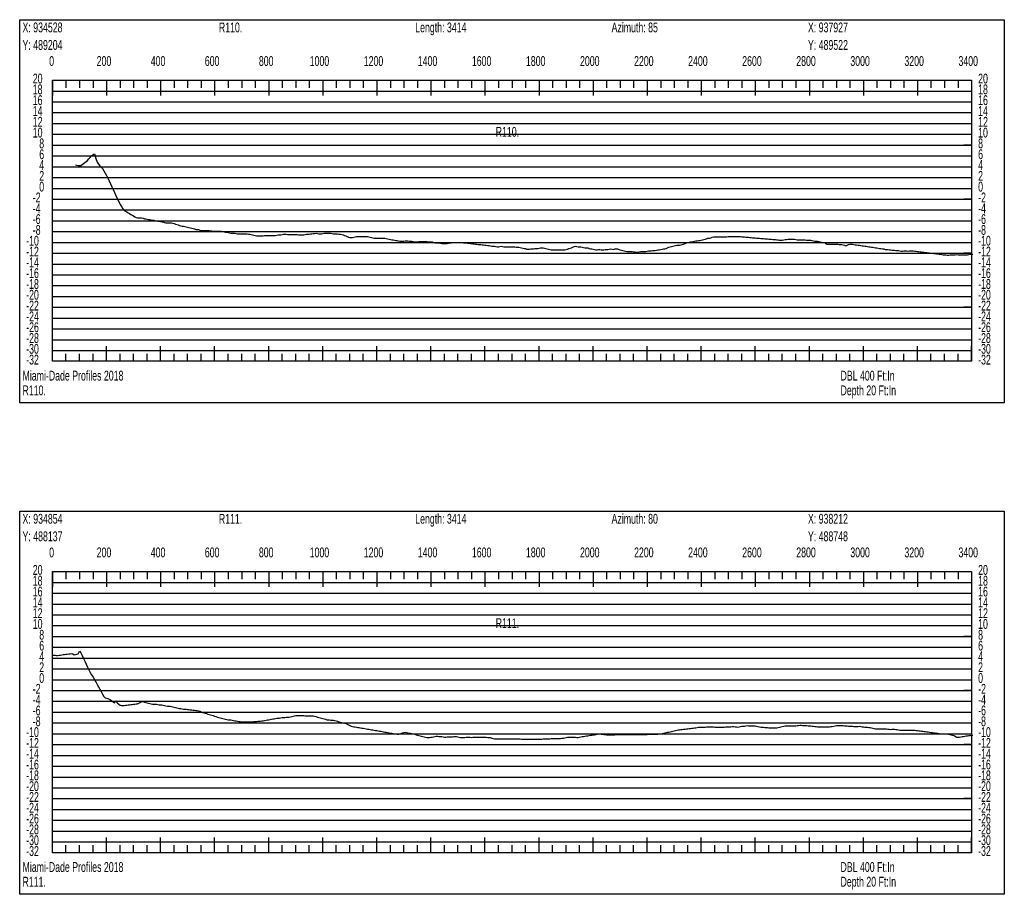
# Model space of a CAD drawing. Header units: feet. Extents: x 1 to 30, y -268 to -1.
# Tile 1 of 94: x 1 to 10, y -268 to -260. Entities that reach past the tile are written whole.
import ezdxf

# ---------------------------------------------------------------- set-up
doc = ezdxf.new("R2010")
doc.units = ezdxf.units.FT
doc.header["$MEASUREMENT"] = 0
doc.layers.add('LABELS', color=7, linetype='Continuous')
doc.layers.add('XSECTION', color=7, linetype='Continuous')

msp = doc.modelspace()

# ---------------------------------------------------------------- linework, layer by layer
at = {"layer": 'XSECTION', "color": 0, "linetype": 'Continuous'}
for points in [[(1, -260.065), (10.106, -260.065), (10.106, -263.61), (1, -263.61), (1, -260.065)], [(1.303, -260.625), (9.803, -260.625), (9.803, -263.225), (1.303, -263.225), (1.303, -260.625)], [(1.303, -260.625), (1.303, -260.766)], [(1.303, -260.625), (1.303, -260.766)], [(1.303, -260.625), (1.303, -260.695)], [(1.303, -260.625), (1.303, -260.695)], [(1.428, -260.625), (1.428, -260.695)], [(1.553, -260.625), (1.553, -260.695)], [(1.678, -260.625), (1.678, -260.695)], [(1.803, -260.625), (1.803, -260.766)], [(1.803, -260.625), (1.803, -260.695)], [(1.928, -260.625), (1.928, -260.695)], [(2.053, -260.625), (2.053, -260.695)], [(2.178, -260.625), (2.178, -260.695)], [(2.303, -260.625), (2.303, -260.766)], [(2.303, -260.625), (2.303, -260.695)], [(2.428, -260.625), (2.428, -260.695)], [(2.553, -260.625), (2.553, -260.695)], [(2.678, -260.625), (2.678, -260.695)], [(2.803, -260.625), (2.803, -260.766)], [(2.803, -260.625), (2.803, -260.695)], [(2.928, -260.625), (2.928, -260.695)], [(3.053, -260.625), (3.053, -260.695)], [(3.178, -260.625), (3.178, -260.695)], [(3.303, -260.625), (3.303, -260.766)], [(3.303, -260.625), (3.303, -260.695)], [(3.428, -260.625), (3.428, -260.695)], [(3.553, -260.625), (3.553, -260.695)], [(3.678, -260.625), (3.678, -260.695)], [(3.803, -260.625), (3.803, -260.766)], [(3.803, -260.625), (3.803, -260.695)], [(3.928, -260.625), (3.928, -260.695)], [(4.053, -260.625), (4.053, -260.695)], [(4.178, -260.625), (4.178, -260.695)], [(4.303, -260.625), (4.303, -260.766)], [(4.303, -260.625), (4.303, -260.695)], [(4.428, -260.625), (4.428, -260.695)], [(4.553, -260.625), (4.553, -260.695)], [(4.678, -260.625), (4.678, -260.695)], [(4.803, -260.625), (4.803, -260.766)], [(4.803, -260.625), (4.803, -260.695)], [(4.928, -260.625), (4.928, -260.695)], [(5.053, -260.625), (5.053, -260.695)], [(5.178, -260.625), (5.178, -260.695)], [(5.303, -260.625), (5.303, -260.766)], [(5.303, -260.625), (5.303, -260.695)], [(5.428, -260.625), (5.428, -260.695)], [(5.553, -260.625), (5.553, -260.695)], [(5.678, -260.625), (5.678, -260.695)], [(5.803, -260.625), (5.803, -260.766)], [(5.803, -260.625), (5.803, -260.695)], [(5.928, -260.625), (5.928, -260.695)], [(6.053, -260.625), (6.053, -260.695)], [(6.178, -260.625), (6.178, -260.695)], [(6.303, -260.625), (6.303, -260.766)], [(6.303, -260.625), (6.303, -260.695)], [(6.428, -260.625), (6.428, -260.695)], [(6.553, -260.625), (6.553, -260.695)], [(6.678, -260.625), (6.678, -260.695)], [(6.803, -260.625), (6.803, -260.766)], [(6.803, -260.625), (6.803, -260.695)], [(6.928, -260.625), (6.928, -260.695)], [(7.053, -260.625), (7.053, -260.695)], [(7.178, -260.625), (7.178, -260.695)], [(7.303, -260.625), (7.303, -260.766)], [(7.303, -260.625), (7.303, -260.695)], [(7.428, -260.625), (7.428, -260.695)], [(7.553, -260.625), (7.553, -260.695)], [(7.678, -260.625), (7.678, -260.695)], [(7.803, -260.625), (7.803, -260.766)], [(7.803, -260.625), (7.803, -260.695)], [(7.928, -260.625), (7.928, -260.695)], [(8.053, -260.625), (8.053, -260.695)], [(8.178, -260.625), (8.178, -260.695)], [(8.303, -260.625), (8.303, -260.766)], [(8.303, -260.625), (8.303, -260.695)], [(8.428, -260.625), (8.428, -260.695)], [(8.553, -260.625), (8.553, -260.695)], [(8.678, -260.625), (8.678, -260.695)], [(8.803, -260.625), (8.803, -260.766)], [(8.803, -260.625), (8.803, -260.695)], [(8.928, -260.625), (8.928, -260.695)], [(9.053, -260.625), (9.053, -260.695)], [(9.178, -260.625), (9.178, -260.695)], [(9.303, -260.625), (9.303, -260.766)], [(9.303, -260.625), (9.303, -260.695)], [(9.428, -260.625), (9.428, -260.695)], [(9.553, -260.625), (9.553, -260.695)], [(9.678, -260.625), (9.678, -260.695)], [(9.803, -260.625), (9.803, -260.766)], [(9.803, -260.625), (9.803, -260.695)], [(1.303, -261.225), (1.373, -261.225)], [(9.803, -261.225), (9.733, -261.225)], [(1.303, -261.725), (1.373, -261.725)], [(9.803, -261.725), (9.733, -261.725)], [(1.303, -262.225), (1.373, -262.225)], [(9.803, -262.225), (9.733, -262.225)], [(1.303, -262.725), (1.373, -262.725)], [(9.803, -262.725), (9.733, -262.725)], [(1.303, -263.225), (1.303, -263.084)], [(1.303, -263.225), (1.303, -263.084)], [(1.303, -263.225), (1.303, -263.155)], [(1.303, -263.225), (1.303, -263.155)], [(1.428, -263.225), (1.428, -263.155)], [(1.553, -263.225), (1.553, -263.155)], [(1.678, -263.225), (1.678, -263.155)], [(1.803, -263.225), (1.803, -263.084)], [(1.803, -263.225), (1.803, -263.155)], [(1.928, -263.225), (1.928, -263.155)], [(2.053, -263.225), (2.053, -263.155)], [(2.178, -263.225), (2.178, -263.155)], [(2.303, -263.225), (2.303, -263.084)], [(2.303, -263.225), (2.303, -263.155)], [(2.428, -263.225), (2.428, -263.155)], [(2.553, -263.225), (2.553, -263.155)], [(2.678, -263.225), (2.678, -263.155)], [(2.803, -263.225), (2.803, -263.084)], [(2.803, -263.225), (2.803, -263.155)], [(2.928, -263.225), (2.928, -263.155)], [(3.053, -263.225), (3.053, -263.155)], [(3.178, -263.225), (3.178, -263.155)], [(3.303, -263.225), (3.303, -263.084)], [(3.303, -263.225), (3.303, -263.155)], [(3.428, -263.225), (3.428, -263.155)], [(3.553, -263.225), (3.553, -263.155)], [(3.678, -263.225), (3.678, -263.155)], [(3.803, -263.225), (3.803, -263.084)], [(3.803, -263.225), (3.803, -263.155)], [(3.928, -263.225), (3.928, -263.155)], [(4.053, -263.225), (4.053, -263.155)], [(4.178, -263.225), (4.178, -263.155)], [(4.303, -263.225), (4.303, -263.084)], [(4.303, -263.225), (4.303, -263.155)], [(4.428, -263.225), (4.428, -263.155)], [(4.553, -263.225), (4.553, -263.155)], [(4.678, -263.225), (4.678, -263.155)], [(4.803, -263.225), (4.803, -263.084)], [(4.803, -263.225), (4.803, -263.155)], [(4.928, -263.225), (4.928, -263.155)], [(5.053, -263.225), (5.053, -263.155)], [(5.178, -263.225), (5.178, -263.155)], [(5.303, -263.225), (5.303, -263.084)], [(5.303, -263.225), (5.303, -263.155)], [(5.428, -263.225), (5.428, -263.155)], [(5.553, -263.225), (5.553, -263.155)], [(5.678, -263.225), (5.678, -263.155)], [(5.803, -263.225), (5.803, -263.084)], [(5.803, -263.225), (5.803, -263.155)], [(5.928, -263.225), (5.928, -263.155)], [(6.053, -263.225), (6.053, -263.155)], [(6.178, -263.225), (6.178, -263.155)], [(6.303, -263.225), (6.303, -263.084)], [(6.303, -263.225), (6.303, -263.155)], [(6.428, -263.225), (6.428, -263.155)], [(6.553, -263.225), (6.553, -263.155)], [(6.678, -263.225), (6.678, -263.155)], [(6.803, -263.225), (6.803, -263.084)], [(6.803, -263.225), (6.803, -263.155)], [(6.928, -263.225), (6.928, -263.155)], [(7.053, -263.225), (7.053, -263.155)], [(7.178, -263.225), (7.178, -263.155)], [(7.303, -263.225), (7.303, -263.084)], [(7.303, -263.225), (7.303, -263.155)], [(7.428, -263.225), (7.428, -263.155)], [(7.553, -263.225), (7.553, -263.155)], [(7.678, -263.225), (7.678, -263.155)], [(7.803, -263.225), (7.803, -263.084)], [(7.803, -263.225), (7.803, -263.155)], [(7.928, -263.225), (7.928, -263.155)], [(8.053, -263.225), (8.053, -263.155)], [(8.178, -263.225), (8.178, -263.155)], [(8.303, -263.225), (8.303, -263.084)], [(8.303, -263.225), (8.303, -263.155)], [(8.428, -263.225), (8.428, -263.155)], [(8.553, -263.225), (8.553, -263.155)], [(8.678, -263.225), (8.678, -263.155)], [(8.803, -263.225), (8.803, -263.084)], [(8.803, -263.225), (8.803, -263.155)], [(8.928, -263.225), (8.928, -263.155)], [(9.053, -263.225), (9.053, -263.155)], [(9.178, -263.225), (9.178, -263.155)], [(9.303, -263.225), (9.303, -263.084)], [(9.303, -263.225), (9.303, -263.155)], [(9.428, -263.225), (9.428, -263.155)], [(9.553, -263.225), (9.553, -263.155)], [(9.678, -263.225), (9.678, -263.155)], [(9.803, -263.225), (9.803, -263.084)], [(9.803, -263.225), (9.803, -263.155)], [(1, -264.61), (10.106, -264.61), (10.106, -268.155), (1, -268.155), (1, -264.61)], [(1.303, -265.17), (9.803, -265.17), (9.803, -267.77), (1.303, -267.77), (1.303, -265.17)], [(1.303, -265.17), (1.303, -265.311)], [(1.303, -265.17), (1.303, -265.311)], [(1.303, -265.17), (1.303, -265.24)], [(1.303, -265.17), (1.303, -265.24)], [(1.428, -265.17), (1.428, -265.24)], [(1.553, -265.17), (1.553, -265.24)], [(1.678, -265.17), (1.678, -265.24)], [(1.803, -265.17), (1.803, -265.311)], [(1.803, -265.17), (1.803, -265.24)], [(1.928, -265.17), (1.928, -265.24)], [(2.053, -265.17), (2.053, -265.24)], [(2.178, -265.17), (2.178, -265.24)], [(2.303, -265.17), (2.303, -265.311)], [(2.303, -265.17), (2.303, -265.24)], [(2.428, -265.17), (2.428, -265.24)], [(2.553, -265.17), (2.553, -265.24)], [(2.678, -265.17), (2.678, -265.24)], [(2.803, -265.17), (2.803, -265.311)], [(2.803, -265.17), (2.803, -265.24)], [(2.928, -265.17), (2.928, -265.24)], [(3.053, -265.17), (3.053, -265.24)], [(3.178, -265.17), (3.178, -265.24)], [(3.303, -265.17), (3.303, -265.311)], [(3.303, -265.17), (3.303, -265.24)], [(3.428, -265.17), (3.428, -265.24)], [(3.553, -265.17), (3.553, -265.24)], [(3.678, -265.17), (3.678, -265.24)], [(3.803, -265.17), (3.803, -265.311)], [(3.803, -265.17), (3.803, -265.24)], [(3.928, -265.17), (3.928, -265.24)], [(4.053, -265.17), (4.053, -265.24)], [(4.178, -265.17), (4.178, -265.24)], [(4.303, -265.17), (4.303, -265.311)], [(4.303, -265.17), (4.303, -265.24)], [(4.428, -265.17), (4.428, -265.24)], [(4.553, -265.17), (4.553, -265.24)], [(4.678, -265.17), (4.678, -265.24)], [(4.803, -265.17), (4.803, -265.311)], [(4.803, -265.17), (4.803, -265.24)], [(4.928, -265.17), (4.928, -265.24)], [(5.053, -265.17), (5.053, -265.24)], [(5.178, -265.17), (5.178, -265.24)], [(5.303, -265.17), (5.303, -265.311)], [(5.303, -265.17), (5.303, -265.24)], [(5.428, -265.17), (5.428, -265.24)], [(5.553, -265.17), (5.553, -265.24)], [(5.678, -265.17), (5.678, -265.24)], [(5.803, -265.17), (5.803, -265.311)], [(5.803, -265.17), (5.803, -265.24)], [(5.928, -265.17), (5.928, -265.24)], [(6.053, -265.17), (6.053, -265.24)], [(6.178, -265.17), (6.178, -265.24)], [(6.303, -265.17), (6.303, -265.311)], [(6.303, -265.17), (6.303, -265.24)], [(6.428, -265.17), (6.428, -265.24)], [(6.553, -265.17), (6.553, -265.24)], [(6.678, -265.17), (6.678, -265.24)], [(6.803, -265.17), (6.803, -265.311)], [(6.803, -265.17), (6.803, -265.24)], [(6.928, -265.17), (6.928, -265.24)], [(7.053, -265.17), (7.053, -265.24)], [(7.178, -265.17), (7.178, -265.24)], [(7.303, -265.17), (7.303, -265.311)], [(7.303, -265.17), (7.303, -265.24)], [(7.428, -265.17), (7.428, -265.24)], [(7.553, -265.17), (7.553, -265.24)], [(7.678, -265.17), (7.678, -265.24)], [(7.803, -265.17), (7.803, -265.311)], [(7.803, -265.17), (7.803, -265.24)], [(7.928, -265.17), (7.928, -265.24)], [(8.053, -265.17), (8.053, -265.24)], [(8.178, -265.17), (8.178, -265.24)], [(8.303, -265.17), (8.303, -265.311)], [(8.303, -265.17), (8.303, -265.24)], [(8.428, -265.17), (8.428, -265.24)], [(8.553, -265.17), (8.553, -265.24)], [(8.678, -265.17), (8.678, -265.24)], [(8.803, -265.17), (8.803, -265.311)], [(8.803, -265.17), (8.803, -265.24)], [(8.928, -265.17), (8.928, -265.24)], [(9.053, -265.17), (9.053, -265.24)], [(9.178, -265.17), (9.178, -265.24)], [(9.303, -265.17), (9.303, -265.311)], [(9.303, -265.17), (9.303, -265.24)], [(9.428, -265.17), (9.428, -265.24)], [(9.553, -265.17), (9.553, -265.24)], [(9.678, -265.17), (9.678, -265.24)], [(9.803, -265.17), (9.803, -265.311)], [(9.803, -265.17), (9.803, -265.24)], [(1.303, -265.77), (1.373, -265.77)], [(9.803, -265.77), (9.733, -265.77)], [(1.303, -266.27), (1.373, -266.27)], [(9.803, -266.27), (9.733, -266.27)], [(1.303, -266.77), (1.373, -266.77)], [(9.803, -266.77), (9.733, -266.77)], [(1.303, -267.27), (1.373, -267.27)], [(9.803, -267.27), (9.733, -267.27)], [(1.303, -267.77), (1.303, -267.629)], [(1.303, -267.77), (1.303, -267.629)], [(1.303, -267.77), (1.303, -267.7)], [(1.303, -267.77), (1.303, -267.7)], [(1.428, -267.77), (1.428, -267.7)], [(1.553, -267.77), (1.553, -267.7)], [(1.678, -267.77), (1.678, -267.7)], [(1.803, -267.77), (1.803, -267.629)], [(1.803, -267.77), (1.803, -267.7)], [(1.928, -267.77), (1.928, -267.7)], [(2.053, -267.77), (2.053, -267.7)], [(2.178, -267.77), (2.178, -267.7)], [(2.303, -267.77), (2.303, -267.629)], [(2.303, -267.77), (2.303, -267.7)], [(2.428, -267.77), (2.428, -267.7)], [(2.553, -267.77), (2.553, -267.7)], [(2.678, -267.77), (2.678, -267.7)], [(2.803, -267.77), (2.803, -267.629)], [(2.803, -267.77), (2.803, -267.7)], [(2.928, -267.77), (2.928, -267.7)], [(3.053, -267.77), (3.053, -267.7)], [(3.178, -267.77), (3.178, -267.7)], [(3.303, -267.77), (3.303, -267.629)], [(3.303, -267.77), (3.303, -267.7)], [(3.428, -267.77), (3.428, -267.7)], [(3.553, -267.77), (3.553, -267.7)], [(3.678, -267.77), (3.678, -267.7)], [(3.803, -267.77), (3.803, -267.629)], [(3.803, -267.77), (3.803, -267.7)], [(3.928, -267.77), (3.928, -267.7)], [(4.053, -267.77), (4.053, -267.7)], [(4.178, -267.77), (4.178, -267.7)], [(4.303, -267.77), (4.303, -267.629)], [(4.303, -267.77), (4.303, -267.7)], [(4.428, -267.77), (4.428, -267.7)], [(4.553, -267.77), (4.553, -267.7)], [(4.678, -267.77), (4.678, -267.7)], [(4.803, -267.77), (4.803, -267.629)], [(4.803, -267.77), (4.803, -267.7)], [(4.928, -267.77), (4.928, -267.7)], [(5.053, -267.77), (5.053, -267.7)], [(5.178, -267.77), (5.178, -267.7)], [(5.303, -267.77), (5.303, -267.629)], [(5.303, -267.77), (5.303, -267.7)], [(5.428, -267.77), (5.428, -267.7)], [(5.553, -267.77), (5.553, -267.7)], [(5.678, -267.77), (5.678, -267.7)], [(5.803, -267.77), (5.803, -267.629)], [(5.803, -267.77), (5.803, -267.7)], [(5.928, -267.77), (5.928, -267.7)], [(6.053, -267.77), (6.053, -267.7)], [(6.178, -267.77), (6.178, -267.7)], [(6.303, -267.77), (6.303, -267.629)], [(6.303, -267.77), (6.303, -267.7)], [(6.428, -267.77), (6.428, -267.7)], [(6.553, -267.77), (6.553, -267.7)], [(6.678, -267.77), (6.678, -267.7)], [(6.803, -267.77), (6.803, -267.629)], [(6.803, -267.77), (6.803, -267.7)], [(6.928, -267.77), (6.928, -267.7)], [(7.053, -267.77), (7.053, -267.7)], [(7.178, -267.77), (7.178, -267.7)], [(7.303, -267.77), (7.303, -267.629)], [(7.303, -267.77), (7.303, -267.7)], [(7.428, -267.77), (7.428, -267.7)], [(7.553, -267.77), (7.553, -267.7)], [(7.678, -267.77), (7.678, -267.7)], [(7.803, -267.77), (7.803, -267.629)], [(7.803, -267.77), (7.803, -267.7)], [(7.928, -267.77), (7.928, -267.7)], [(8.053, -267.77), (8.053, -267.7)], [(8.178, -267.77), (8.178, -267.7)], [(8.303, -267.77), (8.303, -267.629)], [(8.303, -267.77), (8.303, -267.7)], [(8.428, -267.77), (8.428, -267.7)], [(8.553, -267.77), (8.553, -267.7)], [(8.678, -267.77), (8.678, -267.7)], [(8.803, -267.77), (8.803, -267.629)], [(8.803, -267.77), (8.803, -267.7)], [(8.928, -267.77), (8.928, -267.7)], [(9.053, -267.77), (9.053, -267.7)], [(9.178, -267.77), (9.178, -267.7)], [(9.303, -267.77), (9.303, -267.629)], [(9.303, -267.77), (9.303, -267.7)], [(9.428, -267.77), (9.428, -267.7)], [(9.553, -267.77), (9.553, -267.7)], [(9.678, -267.77), (9.678, -267.7)], [(9.803, -267.77), (9.803, -267.629)], [(9.803, -267.77), (9.803, -267.7)]]:
    msp.add_lwpolyline(points, dxfattribs=at)
at = {"layer": 'XSECTION', "color": 0}
for points in [[(1.303, -260.725), (9.803, -260.725)], [(1.303, -260.825), (9.803, -260.825)], [(1.303, -260.925), (9.803, -260.925)], [(1.303, -261.025), (9.803, -261.025)], [(1.303, -261.125), (9.803, -261.125)], [(1.303, -261.225), (9.803, -261.225)], [(1.303, -261.325), (9.803, -261.325)], [(1.303, -261.425), (9.803, -261.425)], [(1.303, -261.525), (9.803, -261.525)], [(1.303, -261.625), (9.803, -261.625)], [(1.303, -261.725), (9.803, -261.725)], [(1.303, -261.825), (9.803, -261.825)], [(1.303, -261.925), (9.803, -261.925)], [(1.303, -262.025), (9.803, -262.025)], [(1.303, -262.125), (9.803, -262.125)], [(1.303, -262.225), (9.803, -262.225)], [(1.303, -262.325), (9.803, -262.325)], [(1.303, -262.425), (9.803, -262.425)], [(1.303, -262.525), (9.803, -262.525)], [(1.303, -262.625), (9.803, -262.625)], [(1.303, -262.725), (9.803, -262.725)], [(1.303, -262.825), (9.803, -262.825)], [(1.303, -262.925), (9.803, -262.925)], [(1.303, -263.025), (9.803, -263.025)], [(1.303, -263.125), (9.803, -263.125)], [(1.303, -265.27), (9.803, -265.27)], [(1.303, -265.37), (9.803, -265.37)], [(1.303, -265.47), (9.803, -265.47)], [(1.303, -265.57), (9.803, -265.57)], [(1.303, -265.67), (9.803, -265.67)], [(1.303, -265.77), (9.803, -265.77)], [(1.303, -265.87), (9.803, -265.87)], [(1.303, -265.97), (9.803, -265.97)], [(1.303, -266.07), (9.803, -266.07)], [(1.303, -266.17), (9.803, -266.17)], [(1.303, -266.27), (9.803, -266.27)], [(1.303, -266.37), (9.803, -266.37)], [(1.303, -266.47), (9.803, -266.47)], [(1.303, -266.57), (9.803, -266.57)], [(1.303, -266.67), (9.803, -266.67)], [(1.303, -266.77), (9.803, -266.77)], [(1.303, -266.87), (9.803, -266.87)], [(1.303, -266.97), (9.803, -266.97)], [(1.303, -267.07), (9.803, -267.07)], [(1.303, -267.17), (9.803, -267.17)], [(1.303, -267.27), (9.803, -267.27)], [(1.303, -267.37), (9.803, -267.37)], [(1.303, -267.47), (9.803, -267.47)], [(1.303, -267.57), (9.803, -267.57)], [(1.303, -267.67), (9.803, -267.67)]]:
    msp.add_lwpolyline(points, dxfattribs=at)
at = {"layer": 'XSECTION', "color": 5, "linetype": 'Continuous'}
for points in [[(1.516, -261.409), (1.528, -261.4105), (1.5405, -261.4125), (1.553, -261.415), (1.5655, -261.4145), (1.578, -261.405), (1.5905, -261.3955), (1.603, -261.386), (1.6155, -261.3765), (1.628, -261.367), (1.6405, -261.3535), (1.653, -261.3385), (1.6655, -261.3235), (1.678, -261.312), (1.6905, -261.305), (1.703, -261.348), (1.7155, -261.3835), (1.728, -261.401), (1.7405, -261.4175), (1.753, -261.4305), (1.7655, -261.442), (1.778, -261.463), (1.7905, -261.485), (1.803, -261.507), (1.8155, -261.5295), (1.828, -261.555), (1.8405, -261.5825), (1.853, -261.6095), (1.8655, -261.637), (1.878, -261.664), (1.8905, -261.6915), (1.903, -261.7185), (1.9155, -261.746), (1.928, -261.7735), (1.9405, -261.7935), (1.953, -261.814), (1.9655, -261.829), (1.978, -261.8365), (1.9905, -261.8435), (2.003, -261.851), (2.0155, -261.8585), (2.028, -261.8655), (2.0405, -261.873), (2.053, -261.88), (2.0655, -261.8875), (2.078, -261.8945), (2.0905, -261.8975), (2.103, -261.897), (2.1155, -261.8965), (2.128, -261.8965), (2.1405, -261.9005), (2.153, -261.9055), (2.1655, -261.908), (2.178, -261.91), (2.1905, -261.9125), (2.203, -261.9145), (2.2155, -261.9165), (2.228, -261.918), (2.2405, -261.9205), (2.253, -261.9245), (2.2655, -261.9265), (2.278, -261.9285), (2.2905, -261.93), (2.303, -261.932), (2.3155, -261.934), (2.328, -261.936), (2.3405, -261.9395), (2.353, -261.9435), (2.3655, -261.945), (2.378, -261.945), (2.3905, -261.945), (2.403, -261.945), (2.4155, -261.946), (2.428, -261.9505), (2.4405, -261.955), (2.453, -261.959), (2.4655, -261.9635), (2.478, -261.968), (2.4905, -261.971), (2.503, -261.9735), (2.5155, -261.9755), (2.528, -261.978), (2.5405, -261.9805), (2.553, -261.984), (2.5655, -261.987), (2.578, -261.9905), (2.5905, -261.994), (2.603, -261.9975), (2.6155, -262.001), (2.628, -262.005), (2.6405, -262.005), (2.653, -262.007), (2.6655, -262.0105), (2.678, -262.014), (2.6905, -262.015), (2.703, -262.015), (2.7155, -262.015), (2.728, -262.015), (2.7405, -262.015), (2.753, -262.015), (2.7655, -262.0165), (2.778, -262.018), (2.7905, -262.02), (2.803, -262.02), (2.8155, -262.02), (2.828, -262.02), (2.8405, -262.02), (2.853, -262.02), (2.8655, -262.0215), (2.878, -262.025), (2.8905, -262.0285), (2.903, -262.03), (2.9155, -262.03), (2.928, -262.0335), (2.9405, -262.037), (2.953, -262.04), (2.9655, -262.04), (2.978, -262.04), (2.9905, -262.041), (3.003, -262.043), (3.0155, -262.045), (3.028, -262.045), (3.0405, -262.045), (3.053, -262.045), (3.0655, -262.045), (3.078, -262.045), (3.0905, -262.045), (3.103, -262.046), (3.1155, -262.0475), (3.128, -262.049), (3.1405, -262.052), (3.153, -262.055), (3.1655, -262.0585), (3.178, -262.061), (3.1905, -262.063), (3.203, -262.065), (3.2155, -262.065), (3.228, -262.065), (3.2405, -262.065), (3.253, -262.064), (3.2655, -262.061), (3.278, -262.06), (3.2905, -262.06), (3.303, -262.06), (3.3155, -262.06), (3.328, -262.06), (3.3405, -262.06), (3.353, -262.06), (3.3655, -262.06), (3.378, -262.058), (3.3905, -262.055), (3.403, -262.055), (3.4155, -262.0535), (3.428, -262.0505), (3.4405, -262.05), (3.453, -262.05), (3.4655, -262.05), (3.478, -262.0505), (3.4905, -262.051), (3.503, -262.0515), (3.5155, -262.0515), (3.528, -262.052), (3.5405, -262.0525), (3.553, -262.053), (3.5655, -262.053), (3.578, -262.0535), (3.5905, -262.054), (3.603, -262.0545), (3.6155, -262.0545), (3.628, -262.054), (3.6405, -262.051), (3.653, -262.0485), (3.6655, -262.0485), (3.678, -262.048), (3.6905, -262.0465), (3.703, -262.045), (3.7155, -262.043), (3.728, -262.0415), (3.7405, -262.04), (3.753, -262.0435), (3.7655, -262.045), (3.778, -262.045), (3.7905, -262.045), (3.803, -262.0435), (3.8155, -262.0405), (3.828, -262.04), (3.8405, -262.04), (3.853, -262.04), (3.8655, -262.04), (3.878, -262.04), (3.8905, -262.043), (3.903, -262.045), (3.9155, -262.045), (3.928, -262.045), (3.9405, -262.046), (3.953, -262.049), (3.9655, -262.05), (3.978, -262.0505), (3.9905, -262.0555), (4.003, -262.06), (4.0155, -262.065), (4.028, -262.071), (4.0405, -262.076), (4.053, -262.079), (4.0655, -262.0795), (4.078, -262.079), (4.0905, -262.076), (4.103, -262.073), (4.1155, -262.07), (4.128, -262.07), (4.1405, -262.07), (4.153, -262.07), (4.1655, -262.07), (4.178, -262.07), (4.1905, -262.07), (4.203, -262.0715), (4.2155, -262.07), (4.228, -262.0735), (4.2405, -262.0765), (4.253, -262.0795), (4.2655, -262.083), (4.278, -262.085), (4.2905, -262.085), (4.303, -262.085), (4.3155, -262.085), (4.328, -262.085), (4.3405, -262.085), (4.353, -262.085), (4.3655, -262.085), (4.378, -262.0865), (4.3905, -262.0895), (4.403, -262.0925), (4.4155, -262.096), (4.428, -262.099), (4.4405, -262.1), (4.453, -262.1005), (4.4655, -262.104), (4.478, -262.1065), (4.4905, -262.1085), (4.503, -262.1105), (4.5155, -262.1125), (4.528, -262.1145), (4.5405, -262.115), (4.553, -262.114), (4.5655, -262.111), (4.578, -262.11), (4.5905, -262.11), (4.603, -262.1125), (4.6155, -262.115), (4.628, -262.115), (4.6405, -262.117), (4.653, -262.12), (4.6655, -262.119), (4.678, -262.1185), (4.6905, -262.118), (4.703, -262.1175), (4.7155, -262.117), (4.728, -262.116), (4.7405, -262.1155), (4.753, -262.115), (4.7655, -262.1175), (4.778, -262.12), (4.7905, -262.12), (4.803, -262.12), (4.8155, -262.12), (4.828, -262.126), (4.8405, -262.13), (4.853, -262.13), (4.8655, -262.13), (4.878, -262.13), (4.8905, -262.133), (4.903, -262.135), (4.9155, -262.135), (4.928, -262.135), (4.9405, -262.135), (4.953, -262.135), (4.9655, -262.1335), (4.978, -262.1305), (4.9905, -262.1285), (5.003, -262.127), (5.0155, -262.1255), (5.028, -262.125), (5.0405, -262.125), (5.053, -262.125), (5.0655, -262.125), (5.078, -262.125), (5.0905, -262.127), (5.103, -262.13), (5.1155, -262.13), (5.128, -262.1305), (5.1405, -262.132), (5.153, -262.1335), (5.1655, -262.135), (5.178, -262.1365), (5.1905, -262.1375), (5.203, -262.139), (5.2155, -262.14), (5.228, -262.1415), (5.2405, -262.143), (5.253, -262.144), (5.2655, -262.1455), (5.278, -262.147), (5.2905, -262.148), (5.303, -262.1495), (5.3155, -262.152), (5.328, -262.155), (5.3405, -262.155), (5.353, -262.156), (5.3655, -262.159), (5.378, -262.16), (5.3905, -262.16), (5.403, -262.163), (5.4155, -262.165), (5.428, -262.165), (5.4405, -262.163), (5.453, -262.16), (5.4655, -262.1635), (5.478, -262.165), (5.4905, -262.165), (5.503, -262.165), (5.5155, -262.165), (5.528, -262.165), (5.5405, -262.165), (5.553, -262.165), (5.5655, -262.165), (5.578, -262.1655), (5.5905, -262.169), (5.603, -262.17), (5.6155, -262.17), (5.628, -262.173), (5.6405, -262.176), (5.653, -262.1795), (5.6655, -262.18), (5.678, -262.181), (5.6905, -262.187), (5.703, -262.189), (5.7155, -262.1875), (5.728, -262.186), (5.7405, -262.1845), (5.753, -262.183), (5.7655, -262.1815), (5.778, -262.18), (5.7905, -262.18), (5.803, -262.179), (5.8155, -262.176), (5.828, -262.175), (5.8405, -262.175), (5.853, -262.178), (5.8655, -262.181), (5.878, -262.1845), (5.8905, -262.1875), (5.903, -262.1905), (5.9155, -262.1935), (5.928, -262.195), (5.9405, -262.195), (5.953, -262.195), (5.9655, -262.195), (5.978, -262.195), (5.9905, -262.195), (6.003, -262.195), (6.0155, -262.195), (6.028, -262.195), (6.0405, -262.195), (6.053, -262.192), (6.0655, -262.1885), (6.078, -262.1825), (6.0905, -262.178), (6.103, -262.175), (6.1155, -262.1695), (6.128, -262.164), (6.1405, -262.161), (6.153, -262.162), (6.1655, -262.165), (6.178, -262.165), (6.1905, -262.1655), (6.203, -262.1685), (6.2155, -262.1715), (6.228, -262.1745), (6.2405, -262.175), (6.253, -262.1755), (6.2655, -262.1815), (6.278, -262.185), (6.2905, -262.185), (6.303, -262.187), (6.3155, -262.1895), (6.328, -262.1925), (6.3405, -262.1945), (6.353, -262.1915), (6.3655, -262.191), (6.378, -262.194), (6.3905, -262.195), (6.403, -262.195), (6.4155, -262.192), (6.428, -262.19), (6.4405, -262.19), (6.453, -262.1885), (6.4655, -262.1855), (6.478, -262.1875), (6.4905, -262.1895), (6.503, -262.186), (6.5155, -262.185), (6.528, -262.185), (6.5405, -262.1895), (6.553, -262.195), (6.5655, -262.198), (6.578, -262.201), (6.5905, -262.204), (6.603, -262.2065), (6.6155, -262.2095), (6.628, -262.2095), (6.6405, -262.2095), (6.653, -262.2095), (6.6655, -262.2105), (6.678, -262.212), (6.6905, -262.2135), (6.703, -262.2145), (6.7155, -262.2145), (6.728, -262.213), (6.7405, -262.21), (6.753, -262.2095), (6.7655, -262.2095), (6.778, -262.2095), (6.7905, -262.2085), (6.803, -262.2055), (6.8155, -262.2045), (6.828, -262.2045), (6.8405, -262.202), (6.853, -262.1995), (6.8655, -262.1995), (6.878, -262.1985), (6.8905, -262.1955), (6.903, -262.1945), (6.9155, -262.1945), (6.928, -262.192), (6.9405, -262.189), (6.953, -262.186), (6.9655, -262.183), (6.978, -262.18), (6.9905, -262.174), (7.003, -262.169), (7.0155, -262.1655), (7.028, -262.1625), (7.0405, -262.1595), (7.053, -262.1565), (7.0655, -262.1535), (7.078, -262.1505), (7.0905, -262.15), (7.103, -262.1495), (7.1155, -262.146), (7.128, -262.143), (7.1405, -262.14), (7.153, -262.134), (7.1655, -262.129), (7.178, -262.126), (7.1905, -262.1235), (7.203, -262.121), (7.2155, -262.119), (7.228, -262.1165), (7.2405, -262.1145), (7.253, -262.112), (7.2655, -262.11), (7.278, -262.108), (7.2905, -262.106), (7.303, -262.104), (7.3155, -262.102), (7.328, -262.0995), (7.3405, -262.0965), (7.353, -262.092), (7.3655, -262.0855), (7.378, -262.085), (7.3905, -262.0835), (7.403, -262.077), (7.4155, -262.073), (7.428, -262.072), (7.4405, -262.072), (7.453, -262.072), (7.4655, -262.072), (7.478, -262.072), (7.4905, -262.072), (7.503, -262.072), (7.5155, -262.072), (7.528, -262.072), (7.5405, -262.072), (7.553, -262.0715), (7.5655, -262.0705), (7.578, -262.0695), (7.5905, -262.069), (7.603, -262.069), (7.6155, -262.0695), (7.628, -262.07), (7.6405, -262.0705), (7.653, -262.071), (7.6655, -262.0715), (7.678, -262.073), (7.6905, -262.075), (7.703, -262.075), (7.7155, -262.076), (7.728, -262.077), (7.7405, -262.078), (7.753, -262.079), (7.7655, -262.0805), (7.778, -262.0815), (7.7905, -262.0825), (7.803, -262.0835), (7.8155, -262.0845), (7.828, -262.0855), (7.8405, -262.0865), (7.853, -262.088), (7.8655, -262.089), (7.878, -262.09), (7.8905, -262.091), (7.903, -262.092), (7.9155, -262.093), (7.928, -262.094), (7.9405, -262.0955), (7.953, -262.0965), (7.9655, -262.0975), (7.978, -262.0985), (7.9905, -262.0995), (8.003, -262.1005), (8.0155, -262.1015), (8.028, -262.103), (8.0405, -262.104), (8.053, -262.104), (8.0655, -262.101), (8.078, -262.0995), (8.0905, -262.0995), (8.103, -262.0965), (8.1155, -262.095), (8.128, -262.095), (8.1405, -262.095), (8.153, -262.095), (8.1655, -262.095), (8.178, -262.097), (8.1905, -262.1), (8.203, -262.1), (8.2155, -262.1), (8.228, -262.1), (8.2405, -262.1), (8.253, -262.1), (8.2655, -262.1), (8.278, -262.103), (8.2905, -262.105), (8.303, -262.105), (8.3155, -262.105), (8.328, -262.106), (8.3405, -262.109), (8.353, -262.1125), (8.3655, -262.115), (8.378, -262.115), (8.3905, -262.117), (8.403, -262.12), (8.4155, -262.1235), (8.428, -262.1255), (8.4405, -262.1255), (8.453, -262.1325), (8.4655, -262.1405), (8.478, -262.1405), (8.4905, -262.141), (8.503, -262.1415), (8.5155, -262.1415), (8.528, -262.142), (8.5405, -262.142), (8.553, -262.1425), (8.5655, -262.1425), (8.578, -262.143), (8.5905, -262.143), (8.603, -262.144), (8.6155, -262.1475), (8.628, -262.152), (8.6405, -262.1555), (8.653, -262.1515), (8.6655, -262.145), (8.678, -262.142), (8.6905, -262.1405), (8.703, -262.1425), (8.7155, -262.144), (8.728, -262.146), (8.7405, -262.148), (8.753, -262.15), (8.7655, -262.1515), (8.778, -262.1535), (8.7905, -262.1555), (8.803, -262.1575), (8.8155, -262.1595), (8.828, -262.161), (8.8405, -262.163), (8.853, -262.165), (8.8655, -262.167), (8.878, -262.1685), (8.8905, -262.1705), (8.903, -262.1725), (8.9155, -262.1745), (8.928, -262.176), (8.9405, -262.178), (8.953, -262.18), (8.9655, -262.182), (8.978, -262.1835), (8.9905, -262.186), (9.003, -262.1895), (9.0155, -262.191), (9.028, -262.192), (9.0405, -262.1935), (9.053, -262.1945), (9.0655, -262.1955), (9.078, -262.196), (9.0905, -262.1965), (9.103, -262.1995), (9.1155, -262.201), (9.128, -262.201), (9.1405, -262.204), (9.153, -262.2065), (9.1655, -262.2065), (9.178, -262.2045), (9.1905, -262.2015), (9.203, -262.2045), (9.2155, -262.2055), (9.228, -262.2025), (9.2405, -262.202), (9.253, -262.202), (9.2655, -262.2035), (9.278, -262.205), (9.2905, -262.207), (9.303, -262.2085), (9.3155, -262.21), (9.328, -262.2115), (9.3405, -262.213), (9.353, -262.2145), (9.3655, -262.216), (9.378, -262.2175), (9.3905, -262.219), (9.403, -262.221), (9.4155, -262.2225), (9.428, -262.224), (9.4405, -262.2255), (9.453, -262.227), (9.4655, -262.2285), (9.478, -262.23), (9.4905, -262.2315), (9.503, -262.2335), (9.5155, -262.235), (9.528, -262.237), (9.5405, -262.24), (9.553, -262.2405), (9.5655, -262.241), (9.578, -262.244), (9.5905, -262.2435), (9.603, -262.2405), (9.6155, -262.24), (9.628, -262.24), (9.6405, -262.24), (9.653, -262.24), (9.6655, -262.237), (9.678, -262.2385), (9.6905, -262.24), (9.703, -262.24), (9.7155, -262.24), (9.728, -262.24), (9.7405, -262.24), (9.753, -262.24), (9.7655, -262.2385), (9.778, -262.2355), (9.7905, -262.235), (9.803, -262.235), (9.8155, -262.235)], [(1.303, -265.944), (1.3155, -265.944), (1.328, -265.9445), (1.3405, -265.945), (1.353, -265.945), (1.3655, -265.943), (1.378, -265.9415), (1.3905, -265.9395), (1.403, -265.938), (1.4155, -265.936), (1.428, -265.9345), (1.4405, -265.9325), (1.453, -265.931), (1.4655, -265.9295), (1.478, -265.9275), (1.4905, -265.93), (1.503, -265.939), (1.5155, -265.937), (1.528, -265.9345), (1.5405, -265.932), (1.553, -265.907), (1.5655, -265.9215), (1.578, -265.9455), (1.5905, -265.973), (1.603, -265.998), (1.6155, -266.0265), (1.628, -266.0545), (1.6405, -266.0795), (1.653, -266.102), (1.6655, -266.124), (1.678, -266.1465), (1.6905, -266.169), (1.703, -266.191), (1.7155, -266.2135), (1.728, -266.236), (1.7405, -266.2585), (1.753, -266.2805), (1.7655, -266.303), (1.778, -266.3255), (1.7905, -266.337), (1.803, -266.3395), (1.8155, -266.345), (1.828, -266.351), (1.8405, -266.3565), (1.853, -266.364), (1.8655, -266.374), (1.878, -266.384), (1.8905, -266.363), (1.903, -266.3845), (1.9155, -266.3965), (1.928, -266.404), (1.9405, -266.408), (1.953, -266.4095), (1.9655, -266.408), (1.978, -266.4065), (1.9905, -266.405), (2.003, -266.403), (2.0155, -266.4015), (2.028, -266.4), (2.0405, -266.3985), (2.053, -266.3965), (2.0655, -266.395), (2.078, -266.3935), (2.0905, -266.392), (2.103, -266.388), (2.1155, -266.3815), (2.128, -266.3745), (2.1405, -266.373), (2.153, -266.3765), (2.1655, -266.3795), (2.178, -266.383), (2.1905, -266.3865), (2.203, -266.3895), (2.2155, -266.393), (2.228, -266.396), (2.2405, -266.396), (2.253, -266.396), (2.2655, -266.396), (2.278, -266.399), (2.2905, -266.401), (2.303, -266.401), (2.3155, -266.4035), (2.328, -266.4065), (2.3405, -266.4095), (2.353, -266.4125), (2.3655, -266.4155), (2.378, -266.416), (2.3905, -266.416), (2.403, -266.419), (2.4155, -266.422), (2.428, -266.425), (2.4405, -266.428), (2.453, -266.431), (2.4655, -266.434), (2.478, -266.436), (2.4905, -266.436), (2.503, -266.438), (2.5155, -266.441), (2.528, -266.4425), (2.5405, -266.444), (2.553, -266.4455), (2.5655, -266.447), (2.578, -266.4485), (2.5905, -266.45), (2.603, -266.451), (2.6155, -266.4525), (2.628, -266.454), (2.6405, -266.4555), (2.653, -266.458), (2.6655, -266.461), (2.678, -266.467), (2.6905, -266.472), (2.703, -266.476), (2.7155, -266.4795), (2.728, -266.4835), (2.7405, -266.4875), (2.753, -266.491), (2.7655, -266.495), (2.778, -266.4985), (2.7905, -266.5025), (2.803, -266.5065), (2.8155, -266.51), (2.828, -266.5155), (2.8405, -266.5205), (2.853, -266.5235), (2.8655, -266.5265), (2.878, -266.5295), (2.8905, -266.5325), (2.903, -266.5355), (2.9155, -266.5385), (2.928, -266.5405), (2.9405, -266.542), (2.953, -266.5415), (2.9655, -266.5445), (2.978, -266.547), (2.9905, -266.549), (3.003, -266.551), (3.0155, -266.553), (3.028, -266.5555), (3.0405, -266.5575), (3.053, -266.5595), (3.0655, -266.56), (3.078, -266.56), (3.0905, -266.56), (3.103, -266.56), (3.1155, -266.56), (3.128, -266.56), (3.1405, -266.56), (3.153, -266.559), (3.1655, -266.558), (3.178, -266.5565), (3.1905, -266.5555), (3.203, -266.554), (3.2155, -266.553), (3.228, -266.552), (3.2405, -266.5505), (3.253, -266.549), (3.2655, -266.5465), (3.278, -266.5445), (3.2905, -266.542), (3.303, -266.54), (3.3155, -266.5375), (3.328, -266.535), (3.3405, -266.533), (3.353, -266.5305), (3.3655, -266.528), (3.378, -266.526), (3.3905, -266.525), (3.403, -266.525), (3.4155, -266.5225), (3.428, -266.52), (3.4405, -266.52), (3.453, -266.519), (3.4655, -266.5165), (3.478, -266.515), (3.4905, -266.515), (3.503, -266.5125), (3.5155, -266.5095), (3.528, -266.5065), (3.5405, -266.504), (3.553, -266.501), (3.5655, -266.5005), (3.578, -266.5005), (3.5905, -266.5005), (3.603, -266.5005), (3.6155, -266.5005), (3.628, -266.502), (3.6405, -266.505), (3.653, -266.5055), (3.6655, -266.5055), (3.678, -266.5055), (3.6905, -266.5055), (3.703, -266.5055), (3.7155, -266.5055), (3.728, -266.506), (3.7405, -266.5115), (3.753, -266.516), (3.7655, -266.519), (3.778, -266.522), (3.7905, -266.5255), (3.803, -266.529), (3.8155, -266.5325), (3.828, -266.536), (3.8405, -266.54), (3.853, -266.5405), (3.8655, -266.5405), (3.878, -266.5435), (3.8905, -266.5455), (3.903, -266.5455), (3.9155, -266.548), (3.928, -266.5515), (3.9405, -266.555), (3.953, -266.5585), (3.9655, -266.562), (3.978, -266.566), (3.9905, -266.5695), (4.003, -266.5725), (4.0155, -266.5755), (4.028, -266.581), (4.0405, -266.587), (4.053, -266.5925), (4.0655, -266.5985), (4.078, -266.604), (4.0905, -266.605), (4.103, -266.6055), (4.1155, -266.6085), (4.128, -266.611), (4.1405, -266.613), (4.153, -266.6155), (4.1655, -266.6175), (4.178, -266.6195), (4.1905, -266.6215), (4.203, -266.624), (4.2155, -266.626), (4.228, -266.628), (4.2405, -266.6305), (4.253, -266.6325), (4.2655, -266.6345), (4.278, -266.637), (4.2905, -266.639), (4.303, -266.641), (4.3155, -266.6435), (4.328, -266.6455), (4.3405, -266.6475), (4.353, -266.65), (4.3655, -266.652), (4.378, -266.654), (4.3905, -266.6565), (4.403, -266.6585), (4.4155, -266.6605), (4.428, -266.663), (4.4405, -266.665), (4.453, -266.667), (4.4655, -266.6695), (4.478, -266.6715), (4.4905, -266.6735), (4.503, -266.674), (4.5155, -266.6715), (4.528, -266.667), (4.5405, -266.662), (4.553, -266.658), (4.5655, -266.6555), (4.578, -266.6575), (4.5905, -266.66), (4.603, -266.663), (4.6155, -266.666), (4.628, -266.6685), (4.6405, -266.6715), (4.653, -266.674), (4.6655, -266.679), (4.678, -266.6845), (4.6905, -266.6875), (4.703, -266.69), (4.7155, -266.6925), (4.728, -266.695), (4.7405, -266.698), (4.753, -266.7005), (4.7655, -266.7035), (4.778, -266.705), (4.7905, -266.705), (4.803, -266.7025), (4.8155, -266.7), (4.828, -266.697), (4.8405, -266.6945), (4.853, -266.6915), (4.8655, -266.691), (4.878, -266.694), (4.8905, -266.695), (4.903, -266.695), (4.9155, -266.6975), (4.928, -266.7), (4.9405, -266.7), (4.953, -266.6995), (4.9655, -266.699), (4.978, -266.6985), (4.9905, -266.6975), (5.003, -266.697), (5.0155, -266.6965), (5.028, -266.6955), (5.0405, -266.695), (5.053, -266.698), (5.0655, -266.701), (5.078, -266.7035), (5.0905, -266.705), (5.103, -266.705), (5.1155, -266.704), (5.128, -266.703), (5.1405, -266.7015), (5.153, -266.7), (5.1655, -266.7025), (5.178, -266.705), (5.1905, -266.702), (5.203, -266.7), (5.2155, -266.7), (5.228, -266.7), (5.2405, -266.7), (5.253, -266.7), (5.2655, -266.7), (5.278, -266.7), (5.2905, -266.7), (5.303, -266.7), (5.3155, -266.702), (5.328, -266.7045), (5.3405, -266.705), (5.353, -266.705), (5.3655, -266.7095), (5.378, -266.7145), (5.3905, -266.717), (5.403, -266.7165), (5.4155, -266.716), (5.428, -266.7155), (5.4405, -266.716), (5.453, -266.716), (5.4655, -266.716), (5.478, -266.7165), (5.4905, -266.7165), (5.503, -266.7165), (5.5155, -266.7165), (5.528, -266.717), (5.5405, -266.717), (5.553, -266.717), (5.5655, -266.7175), (5.578, -266.7175), (5.5905, -266.7175), (5.603, -266.718), (5.6155, -266.718), (5.628, -266.718), (5.6405, -266.7185), (5.653, -266.7185), (5.6655, -266.7185), (5.678, -266.719), (5.6905, -266.719), (5.703, -266.719), (5.7155, -266.7195), (5.728, -266.7195), (5.7405, -266.7195), (5.753, -266.7195), (5.7655, -266.72), (5.778, -266.72), (5.7905, -266.72), (5.803, -266.7195), (5.8155, -266.719), (5.828, -266.7185), (5.8405, -266.718), (5.853, -266.7175), (5.8655, -266.717), (5.878, -266.7165), (5.8905, -266.716), (5.903, -266.7155), (5.9155, -266.715), (5.928, -266.715), (5.9405, -266.715), (5.953, -266.715), (5.9655, -266.715), (5.978, -266.715), (5.9905, -266.715), (6.003, -266.715), (6.0155, -266.712), (6.028, -266.7095), (6.0405, -266.7065), (6.053, -266.704), (6.0655, -266.701), (6.078, -266.7), (6.0905, -266.7), (6.103, -266.7), (6.1155, -266.7), (6.128, -266.7), (6.1405, -266.7005), (6.153, -266.7035), (6.1655, -266.7035), (6.178, -266.7005), (6.1905, -266.6985), (6.203, -266.6965), (6.2155, -266.6945), (6.228, -266.6925), (6.2405, -266.6905), (6.253, -266.6885), (6.2655, -266.6865), (6.278, -266.6845), (6.2905, -266.6825), (6.303, -266.6805), (6.3155, -266.6785), (6.328, -266.6765), (6.3405, -266.6745), (6.353, -266.6715), (6.3655, -266.67), (6.378, -266.673), (6.3905, -266.675), (6.403, -266.6765), (6.4155, -266.678), (6.428, -266.679), (6.4405, -266.679), (6.453, -266.6785), (6.4655, -266.6785), (6.478, -266.6785), (6.4905, -266.6785), (6.503, -266.6785), (6.5155, -266.678), (6.528, -266.678), (6.5405, -266.678), (6.553, -266.678), (6.5655, -266.6775), (6.578, -266.6775), (6.5905, -266.6775), (6.603, -266.6775), (6.6155, -266.677), (6.628, -266.677), (6.6405, -266.677), (6.653, -266.677), (6.6655, -266.6765), (6.678, -266.6765), (6.6905, -266.6765), (6.703, -266.6765), (6.7155, -266.676), (6.728, -266.676), (6.7405, -266.676), (6.753, -266.676), (6.7655, -266.6755), (6.778, -266.6755), (6.7905, -266.6755), (6.803, -266.6755), (6.8155, -266.675), (6.828, -266.675), (6.8405, -266.675), (6.853, -266.675), (6.8655, -266.6745), (6.878, -266.6745), (6.8905, -266.6745), (6.903, -266.6745), (6.9155, -266.672), (6.928, -266.6695), (6.9405, -266.667), (6.953, -266.6645), (6.9655, -266.662), (6.978, -266.659), (6.9905, -266.6565), (7.003, -266.654), (7.0155, -266.651), (7.028, -266.6485), (7.0405, -266.6455), (7.053, -266.643), (7.0655, -266.64), (7.078, -266.637), (7.0905, -266.6345), (7.103, -266.633), (7.1155, -266.6315), (7.128, -266.63), (7.1405, -266.6285), (7.153, -266.627), (7.1655, -266.6255), (7.178, -266.624), (7.1905, -266.622), (7.203, -266.6205), (7.2155, -266.619), (7.228, -266.6175), (7.2405, -266.616), (7.253, -266.6145), (7.2655, -266.6115), (7.278, -266.61), (7.2905, -266.6095), (7.303, -266.609), (7.3155, -266.6085), (7.328, -266.608), (7.3405, -266.6075), (7.353, -266.607), (7.3655, -266.6065), (7.378, -266.606), (7.3905, -266.6055), (7.403, -266.605), (7.4155, -266.606), (7.428, -266.609), (7.4405, -266.61), (7.453, -266.61), (7.4655, -266.6095), (7.478, -266.609), (7.4905, -266.6085), (7.503, -266.608), (7.5155, -266.6075), (7.528, -266.607), (7.5405, -266.606), (7.553, -266.6055), (7.5655, -266.605), (7.578, -266.6045), (7.5905, -266.604), (7.603, -266.6035), (7.6155, -266.605), (7.628, -266.607), (7.6405, -266.608), (7.653, -266.6065), (7.6655, -266.6035), (7.678, -266.601), (7.6905, -266.6), (7.703, -266.6), (7.7155, -266.5975), (7.728, -266.595), (7.7405, -266.5955), (7.753, -266.5955), (7.7655, -266.5955), (7.778, -266.5955), (7.7905, -266.5955), (7.803, -266.597), (7.8155, -266.6), (7.828, -266.603), (7.8405, -266.606), (7.853, -266.6075), (7.8655, -266.609), (7.878, -266.61), (7.8905, -266.6115), (7.903, -266.6125), (7.9155, -266.6135), (7.928, -266.6145), (7.9405, -266.6155), (7.953, -266.616), (7.9655, -266.616), (7.978, -266.6165), (7.9905, -266.6165), (8.003, -266.614), (8.0155, -266.611), (8.028, -266.6085), (8.0405, -266.606), (8.053, -266.6035), (8.0655, -266.6005), (8.078, -266.598), (8.0905, -266.597), (8.103, -266.597), (8.1155, -266.597), (8.128, -266.597), (8.1405, -266.597), (8.153, -266.597), (8.1655, -266.597), (8.178, -266.596), (8.1905, -266.5945), (8.203, -266.5935), (8.2155, -266.592), (8.228, -266.592), (8.2405, -266.5925), (8.253, -266.5925), (8.2655, -266.5925), (8.278, -266.594), (8.2905, -266.5955), (8.303, -266.5965), (8.3155, -266.598), (8.328, -266.5995), (8.3405, -266.601), (8.353, -266.6025), (8.3655, -266.6035), (8.378, -266.605), (8.3905, -266.6065), (8.403, -266.6065), (8.4155, -266.6065), (8.428, -266.6065), (8.4405, -266.6065), (8.453, -266.607), (8.4655, -266.607), (8.478, -266.607), (8.4905, -266.607), (8.503, -266.604), (8.5155, -266.6015), (8.528, -266.5985), (8.5405, -266.5965), (8.553, -266.595), (8.5655, -266.5935), (8.578, -266.593), (8.5905, -266.5935), (8.603, -266.5945), (8.6155, -266.595), (8.628, -266.596), (8.6405, -266.597), (8.653, -266.5975), (8.6655, -266.5985), (8.678, -266.599), (8.6905, -266.6), (8.703, -266.601), (8.7155, -266.6015), (8.728, -266.6015), (8.7405, -266.6015), (8.753, -266.6015), (8.7655, -266.601), (8.778, -266.603), (8.7905, -266.6045), (8.803, -266.607), (8.8155, -266.6095), (8.828, -266.6105), (8.8405, -266.6105), (8.853, -266.6115), (8.8655, -266.613), (8.878, -266.615), (8.8905, -266.6175), (8.903, -266.621), (8.9155, -266.6245), (8.928, -266.6255), (8.9405, -266.6255), (8.953, -266.6255), (8.9655, -266.6255), (8.978, -266.6255), (8.9905, -266.6255), (9.003, -266.6255), (9.0155, -266.6255), (9.028, -266.626), (9.0405, -266.629), (9.053, -266.6295), (9.0655, -266.627), (9.078, -266.6265), (9.0905, -266.628), (9.103, -266.6295), (9.1155, -266.6315), (9.128, -266.634), (9.1405, -266.636), (9.153, -266.636), (9.1655, -266.636), (9.178, -266.636), (9.1905, -266.636), (9.203, -266.636), (9.2155, -266.636), (9.228, -266.636), (9.2405, -266.636), (9.253, -266.636), (9.2655, -266.6365), (9.278, -266.6375), (9.2905, -266.639), (9.303, -266.64), (9.3155, -266.6415), (9.328, -266.643), (9.3405, -266.645), (9.353, -266.6465), (9.3655, -266.648), (9.378, -266.65), (9.3905, -266.6515), (9.403, -266.6535), (9.4155, -266.655), (9.428, -266.657), (9.4405, -266.6585), (9.453, -266.6605), (9.4655, -266.662), (9.478, -266.664), (9.4905, -266.6655), (9.503, -266.6675), (9.5155, -266.6695), (9.528, -266.6705), (9.5405, -266.6705), (9.553, -266.6705), (9.5655, -266.6705), (9.578, -266.672), (9.5905, -266.6745), (9.603, -266.677), (9.6155, -266.6795), (9.628, -266.6825), (9.6405, -266.685), (9.653, -266.692), (9.6655, -266.7), (9.678, -266.7005), (9.6905, -266.7005), (9.703, -266.6995), (9.7155, -266.6965), (9.728, -266.694), (9.7405, -266.6925), (9.753, -266.6905), (9.7655, -266.6885), (9.778, -266.687), (9.7905, -266.685), (9.803, -266.683), (9.8155, -266.6815)]]:
    msp.add_lwpolyline(points, dxfattribs=at)

# ---------------------------------------------------------------- texts
at = {"layer": 'LABELS', "color": 0, "width": 0.666667}
for s, p in [('X: 934528', (1.026, -260.182)), ('R110.', (2.842, -260.182)), ('Length: 3414', (4.658, -260.182)), ('Azimuth: 85', (6.474, -260.182)), ('X: 937927', (8.29, -260.182)), ('Y: 489204', (1.026, -260.344)), ('Y: 489522', (8.29, -260.344)), ('0', (1.273, -260.493)), ('0', (1.273, -260.493)), ('200', (1.712, -260.493)), ('400', (2.212, -260.493)), ('600', (2.712, -260.493)), ('800', (3.212, -260.493)), ('1000', (3.682, -260.493)), ('1200', (4.182, -260.493)), ('1400', (4.682, -260.493)), ('1600', (5.182, -260.493)), ('1800', (5.682, -260.493)), ('2000', (6.182, -260.493)), ('2200', (6.682, -260.493)), ('2400', (7.182, -260.493)), ('2600', (7.682, -260.493)), ('2800', (8.182, -260.493)), ('3000', (8.682, -260.493)), ('3200', (9.182, -260.493)), ('3400', (9.682, -260.493)), ('20', (1.121, -260.655)), ('20', (9.864, -260.655)), ('18', (1.121, -260.755)), ('18', (9.864, -260.755)), ('16', (1.121, -260.855)), ('16', (9.864, -260.855)), ('14', (1.121, -260.955)), ('14', (9.864, -260.955)), ('12', (1.121, -261.055)), ('12', (9.864, -261.055)), ('10', (1.121, -261.155)), ('R110.', (5.402, -261.148)), ('10', (9.864, -261.155)), ('8', (1.181, -261.255)), ('8', (9.864, -261.255)), ('6', (1.181, -261.355)), ('6', (9.864, -261.355)), ('4', (1.181, -261.455)), ('4', (9.864, -261.455)), ('2', (1.181, -261.555)), ('2', (9.864, -261.555)), ('0', (1.181, -261.655)), ('0', (9.864, -261.655)), ('-2', (1.121, -261.755)), ('-2', (9.864, -261.755)), ('-4', (1.121, -261.855)), ('-4', (9.864, -261.855)), ('-6', (1.121, -261.955)), ('-6', (9.864, -261.955)), ('-8', (1.121, -262.055)), ('-8', (9.864, -262.055)), ('-10', (1.06, -262.155)), ('-10', (9.864, -262.155)), ('-12', (1.06, -262.255)), ('-12', (9.864, -262.255)), ('-14', (1.06, -262.355)), ('-14', (9.864, -262.355)), ('-16', (1.06, -262.455)), ('-16', (9.864, -262.455)), ('-18', (1.06, -262.555)), ('-18', (9.864, -262.555)), ('-20', (1.06, -262.655)), ('-20', (9.864, -262.655)), ('-22', (1.06, -262.755)), ('-22', (9.864, -262.755)), ('-24', (1.06, -262.855)), ('-24', (9.864, -262.855)), ('-26', (1.06, -262.955)), ('-26', (9.864, -262.955)), ('-28', (1.06, -263.055)), ('-28', (9.864, -263.055)), ('-30', (1.06, -263.155)), ('-30', (9.864, -263.155)), ('-32', (1.06, -263.255)), ('-32', (9.864, -263.255)), ('DBL 400 Ft:In', (8.591, -263.403)), ('Depth 20 Ft:In', (8.591, -263.539)), ('X: 934854', (1.026, -264.727)), ('R111.', (2.842, -264.727)), ('Length: 3414', (4.658, -264.727)), ('Azimuth: 80', (6.474, -264.727)), ('X: 938212', (8.29, -264.727)), ('Y: 488137', (1.026, -264.889)), ('Y: 488748', (8.29, -264.889)), ('0', (1.273, -265.038)), ('0', (1.273, -265.038)), ('200', (1.712, -265.038)), ('400', (2.212, -265.038)), ('600', (2.712, -265.038)), ('800', (3.212, -265.038)), ('1000', (3.682, -265.038)), ('1200', (4.182, -265.038)), ('1400', (4.682, -265.038)), ('1600', (5.182, -265.038)), ('1800', (5.682, -265.038)), ('2000', (6.182, -265.038)), ('2200', (6.682, -265.038)), ('2400', (7.182, -265.038)), ('2600', (7.682, -265.038)), ('2800', (8.182, -265.038)), ('3000', (8.682, -265.038)), ('3200', (9.182, -265.038)), ('3400', (9.682, -265.038)), ('20', (1.121, -265.2)), ('20', (9.864, -265.2)), ('18', (1.121, -265.3)), ('18', (9.864, -265.3)), ('16', (1.121, -265.4)), ('16', (9.864, -265.4)), ('14', (1.121, -265.5)), ('14', (9.864, -265.5)), ('12', (1.121, -265.6)), ('12', (9.864, -265.6)), ('10', (1.121, -265.7)), ('R111.', (5.402, -265.693)), ('10', (9.864, -265.7)), ('8', (1.181, -265.8)), ('8', (9.864, -265.8)), ('6', (1.181, -265.9)), ('6', (9.864, -265.9)), ('4', (1.181, -266)), ('4', (9.864, -266)), ('2', (1.181, -266.1)), ('2', (9.864, -266.1)), ('0', (1.181, -266.2)), ('0', (9.864, -266.2)), ('-2', (1.121, -266.3)), ('-2', (9.864, -266.3)), ('-4', (1.121, -266.4)), ('-4', (9.864, -266.4)), ('-6', (1.121, -266.5)), ('-6', (9.864, -266.5)), ('-8', (1.121, -266.6)), ('-8', (9.864, -266.6)), ('-10', (1.06, -266.7)), ('-10', (9.864, -266.7)), ('-12', (1.06, -266.8)), ('-12', (9.864, -266.8)), ('-14', (1.06, -266.9)), ('-14', (9.864, -266.9)), ('-16', (1.06, -267)), ('-16', (9.864, -267)), ('-18', (1.06, -267.1)), ('-18', (9.864, -267.1)), ('-20', (1.06, -267.2)), ('-20', (9.864, -267.2)), ('-22', (1.06, -267.3)), ('-22', (9.864, -267.3)), ('-24', (1.06, -267.4)), ('-24', (9.864, -267.4)), ('-26', (1.06, -267.5)), ('-26', (9.864, -267.5)), ('-28', (1.06, -267.6)), ('-28', (9.864, -267.6)), ('-30', (1.06, -267.7)), ('-30', (9.864, -267.7)), ('-32', (1.06, -267.8)), ('-32', (9.864, -267.8)), ('DBL 400 Ft:In', (8.591, -267.948)), ('Depth 20 Ft:In', (8.591, -268.084))]:
    msp.add_text(s, height=0.091, dxfattribs=at).set_placement(p)
at = {"layer": 'LABELS', "color": 5, "width": 0.666667}
for s, p in [('Miami-Dade Profiles 2018', (1.026, -263.403)), ('R110.', (1.026, -263.539)), ('Miami-Dade Profiles 2018', (1.026, -267.948)), ('R111.', (1.026, -268.084))]:
    msp.add_text(s, height=0.091, dxfattribs=at).set_placement(p)

doc.saveas('drawing.dxf')
